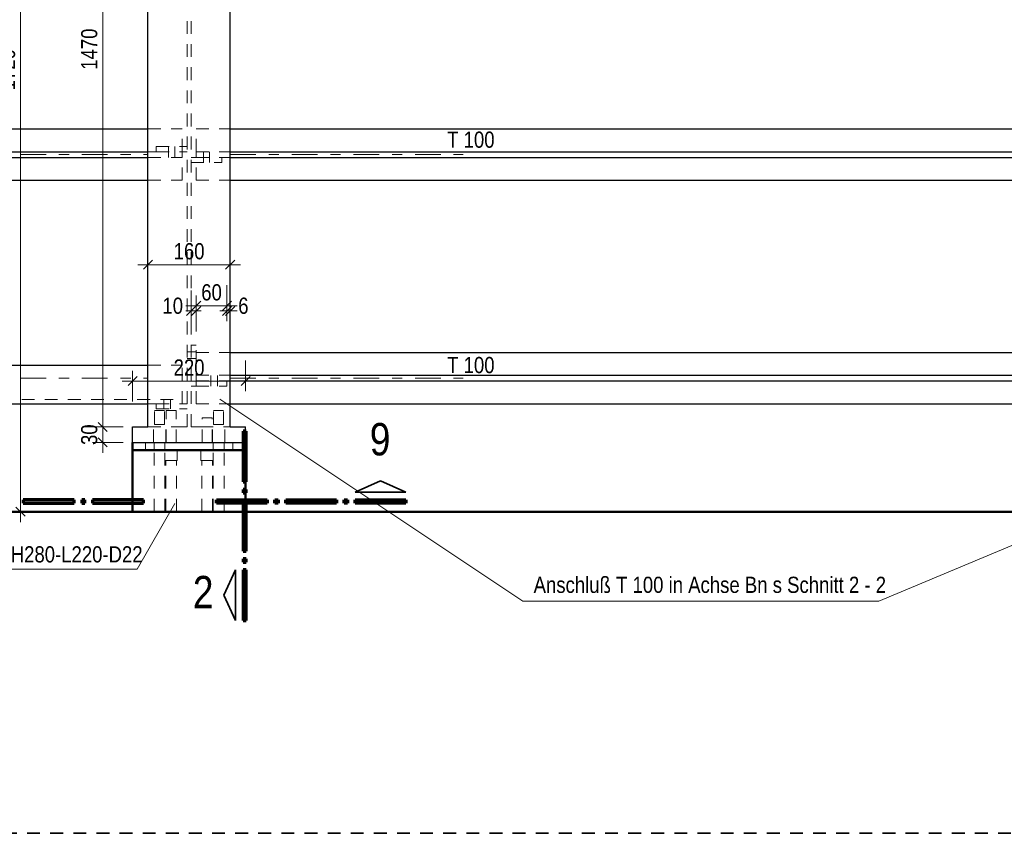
# Model space of a CAD drawing. Header units: millimetres. Extents: x 0 to 96, y -6 to 70.6.
# Tile 92 of 138: x 34.2 to 43.8, y 17.8 to 25.7. Entities that reach past the tile are written whole.
import ezdxf

# ---------------------------------------------------------------- set-up
doc = ezdxf.new("R2010")
doc.units = ezdxf.units.MM
doc.linetypes.add('DASHDOT', pattern=[1, 0.5, -0.25, 0, -0.25])
doc.linetypes.add('HIDDEN', pattern=[0.375, 0.25, -0.125])
doc.layers.add('Achsen', color=7, linetype='Continuous', lineweight=20)
doc.styles.add('Arial Narrow', font='ARIALN.TTF')
doc.dimstyles.new('Arch_Strakon_dimstyle', dxfattribs={"dimtxt": 15.75, "dimasz": 1, "dimexe": 1.25, "dimexo": 0.0625, "dimgap": 1, "dimtad": 0, "dimdec": 3, "dimzin": 12, "dimdsep": 46, "dimtxsty": 'Arial Narrow', "dimblk": 'Arrowhead_Tick', "dimsah": 1, "dimcen": 0, "dimse1": 1, "dimse2": 1, "dimclrd": 6, "dimclrt": 2, "dimazin": 0, "dimtfac": 1, "dimtdec": 4, "dimtmove": 0, "dimatfit": 3, "dimldrblk": 'NONE', "dimfxl": 1, "dimtvp": 1, "dimtolj": 1, "dimtzin": 0, "dimlwd": 13, "dimarcsym": 2})

# ---------------------------------------------------------------- blocks, each defined once
blk = doc.blocks.new('Arrowhead_Tick')
at = {"color": 0, "linetype": 'Continuous', "lineweight": -2}
for p, q in [((0, 20), (0, -10)), ((-1, 0), (0, 0)), ((10, 0), (0, 0))]:
    blk.add_line(p, q, dxfattribs=at)
at = {"color": 2, "linetype": 'Continuous', "lineweight": 35}
blk.add_line((4.42, 4.42), (-4.42, -4.42), dxfattribs=at)
blk = doc.blocks.new('*D126')
at = {"color": 6, "linetype": 'Continuous', "lineweight": 13}
for p, q in [((35.836, 22.9123), (35.826, 22.9123)), ((35.846, 22.9123), (35.896, 22.9123)), ((35.906, 22.9123), (35.916, 22.9123))]:
    blk.add_line(p, q, dxfattribs=at)
at = {"layer": 'Defpoints', "color": 0}
for p in [(35.896, 22.9123), (35.896, 22.5812), (35.846, 21.7837)]:
    blk.add_point(p, dxfattribs=at)
at = {"color": 6, "lineweight": 13, "xscale": 0.01, "yscale": 0.01, "zscale": 0.01}
blk.add_blockref('Arrowhead_Tick', (35.846, 22.9123), dxfattribs=at)
at = {"color": 6, "lineweight": 13, "xscale": 0.01, "yscale": 0.01, "zscale": 0.01, "rotation": 180}
blk.add_blockref('Arrowhead_Tick', (35.896, 22.9123), dxfattribs=at)
at = {"color": 2, "lineweight": 0, "insert": (35.6681, 22.9623), "char_height": 0.1575, "attachment_point": 5, "style": 'Arial Narrow'}
blk.add_mtext('\\A1;10', dxfattribs=at)
blk = doc.blocks.new('_None')
blk = doc.blocks.new('*D127')
at = {"color": 6, "linetype": 'Continuous', "lineweight": 13}
blk.add_line((35.906, 22.9623), (36.186, 22.9623), dxfattribs=at)
at = {"layer": 'Defpoints', "color": 0}
for p in [(36.196, 22.9623), (35.896, 22.5812), (36.196, 22.1812)]:
    blk.add_point(p, dxfattribs=at)
at = {"color": 6, "lineweight": 13, "xscale": 0.01, "yscale": 0.01, "zscale": 0.01}
blk.add_blockref('Arrowhead_Tick', (36.196, 22.9623), dxfattribs=at)
at = {"color": 6, "lineweight": 13, "xscale": 0.01, "yscale": 0.01, "zscale": 0.01, "rotation": 180}
blk.add_blockref('Arrowhead_Tick', (35.896, 22.9623), dxfattribs=at)
at = {"color": 2, "lineweight": 0, "insert": (36.046, 23.0928), "char_height": 0.1575, "attachment_point": 5, "style": 'Arial Narrow'}
blk.add_mtext('\\A1;60', dxfattribs=at)
blk = doc.blocks.new('*D128')
at = {"color": 6, "linetype": 'Continuous', "lineweight": 13}
for p, q in [((36.186, 22.9123), (36.176, 22.9123)), ((36.196, 22.9123), (36.2273, 22.9123)), ((36.2373, 22.9123), (36.2473, 22.9123))]:
    blk.add_line(p, q, dxfattribs=at)
at = {"layer": 'Defpoints', "color": 0}
for p in [(36.2273, 22.9123), (36.196, 22.1812), (36.2273, 21.7837)]:
    blk.add_point(p, dxfattribs=at)
at = {"color": 6, "lineweight": 13, "xscale": 0.01, "yscale": 0.01, "zscale": 0.01}
blk.add_blockref('Arrowhead_Tick', (36.196, 22.9123), dxfattribs=at)
at = {"color": 6, "lineweight": 13, "xscale": 0.01, "yscale": 0.01, "zscale": 0.01, "rotation": 180}
blk.add_blockref('Arrowhead_Tick', (36.2273, 22.9123), dxfattribs=at)
at = {"color": 2, "lineweight": 0, "insert": (36.3557, 22.9623), "char_height": 0.1575, "attachment_point": 5, "style": 'Arial Narrow'}
blk.add_mtext('\\A1;6', dxfattribs=at)
blk = doc.blocks.new('*D129')
at = {"color": 6, "linetype": 'Continuous', "lineweight": 13}
blk.add_line((35.4373, 23.3623), (36.2173, 23.3623), dxfattribs=at)
at = {"layer": 'Defpoints', "color": 0}
for p in [(36.2273, 23.3623), (35.4273, 21.7837), (36.2273, 21.7837)]:
    blk.add_point(p, dxfattribs=at)
at = {"color": 6, "lineweight": 13, "xscale": 0.01, "yscale": 0.01, "zscale": 0.01}
blk.add_blockref('Arrowhead_Tick', (36.2273, 23.3623), dxfattribs=at)
at = {"color": 6, "lineweight": 13, "xscale": 0.01, "yscale": 0.01, "zscale": 0.01, "rotation": 180}
blk.add_blockref('Arrowhead_Tick', (35.4273, 23.3623), dxfattribs=at)
at = {"color": 2, "lineweight": 0, "insert": (35.8273, 23.4928), "char_height": 0.1575, "attachment_point": 5, "style": 'Arial Narrow'}
blk.add_mtext('\\A1;160', dxfattribs=at)
blk = doc.blocks.new('*D222')
at = {"color": 6, "linetype": 'Continuous', "lineweight": 13}
blk.add_line((34.1867, 20.9687), (34.1867, 29.5505), dxfattribs=at)
at = {"layer": 'Defpoints', "color": 0}
for p in [(34.1867, 29.5605), (35.7648, 29.5605), (48.7886, 20.9587)]:
    blk.add_point(p, dxfattribs=at)
at = {"color": 6, "lineweight": 13, "xscale": 0.01, "yscale": 0.01, "zscale": 0.01}
for p, rotation in [((34.1867, 29.5605), 90), ((34.1867, 20.9587), 270)]:
    blk.add_blockref('Arrowhead_Tick', p, dxfattribs=dict(at, rotation=rotation))
at = {"color": 2, "lineweight": 0, "insert": (34.0563, 25.2596), "char_height": 0.1575, "attachment_point": 5, "rotation": 90, "style": 'Arial Narrow'}
blk.add_mtext('\\A1;1720', dxfattribs=at)
blk = doc.blocks.new('*D248')
at = {"color": 6, "linetype": 'Continuous', "lineweight": 13}
blk.add_line((34.9867, 21.7937), (34.9867, 29.1255), dxfattribs=at)
at = {"layer": 'Defpoints', "color": 0}
for p in [(34.9867, 29.1355), (35.9773, 29.1355), (36.2273, 21.7837)]:
    blk.add_point(p, dxfattribs=at)
at = {"color": 6, "lineweight": 13, "xscale": 0.01, "yscale": 0.01, "zscale": 0.01}
for p, rotation in [((34.9867, 29.1355), 90), ((34.9867, 21.7837), 270)]:
    blk.add_blockref('Arrowhead_Tick', p, dxfattribs=dict(at, rotation=rotation))
at = {"color": 2, "lineweight": 0, "insert": (34.8563, 25.4596), "char_height": 0.1575, "attachment_point": 5, "rotation": 90, "style": 'Arial Narrow'}
blk.add_mtext('\\A1;1470', dxfattribs=at)
blk = doc.blocks.new('*D486')
at = {"color": 6, "linetype": 'Continuous', "lineweight": 13}
blk.add_line((35.2873, 22.2309), (36.3673, 22.2309), dxfattribs=at)
at = {"layer": 'Defpoints', "color": 0}
for p in [(36.3773, 22.2309), (36.3773, 21.7837), (35.2773, 21.5587)]:
    blk.add_point(p, dxfattribs=at)
at = {"color": 6, "lineweight": 13, "xscale": 0.01, "yscale": 0.01, "zscale": 0.01}
blk.add_blockref('Arrowhead_Tick', (36.3773, 22.2309), dxfattribs=at)
at = {"color": 6, "lineweight": 13, "xscale": 0.01, "yscale": 0.01, "zscale": 0.01, "rotation": 180}
blk.add_blockref('Arrowhead_Tick', (35.2773, 22.2309), dxfattribs=at)
at = {"color": 2, "lineweight": 0, "insert": (35.8273, 22.3613), "char_height": 0.1575, "attachment_point": 5, "style": 'Arial Narrow'}
blk.add_mtext('\\A1;220', dxfattribs=at)
blk = doc.blocks.new('*D487')
at = {"color": 6, "linetype": 'Continuous', "lineweight": 13}
blk.add_line((34.9867, 21.6437), (34.9867, 21.7737), dxfattribs=at)
at = {"layer": 'Defpoints', "color": 0}
for p in [(34.9867, 21.7837), (35.2773, 21.7837), (35.2773, 21.6337)]:
    blk.add_point(p, dxfattribs=at)
at = {"color": 6, "lineweight": 13, "xscale": 0.01, "yscale": 0.01, "zscale": 0.01}
for p, rotation in [((34.9867, 21.7837), 90), ((34.9867, 21.6337), 270)]:
    blk.add_blockref('Arrowhead_Tick', p, dxfattribs=dict(at, rotation=rotation))
at = {"color": 2, "lineweight": 0, "insert": (34.8563, 21.7087), "char_height": 0.1575, "attachment_point": 5, "rotation": 90, "style": 'Arial Narrow'}
blk.add_mtext('\\A1;30', dxfattribs=at)

msp = doc.modelspace()

# ---------------------------------------------------------------- linework, layer by layer
at = {"color": 6, "linetype": 'HIDDEN', "lineweight": 13, "ltscale": 0.5}
for p, q in [((35.8085405, 21.7837386), (35.8085405, 29.1354893)), ((35.8460405, 21.7837386), (35.8460405, 29.1354893)), ((35.4272905, 24.6837386), (35.7585405, 24.6837386)), ((35.7585405, 24.4612386), (35.7585405, 24.6837386)), ((35.8960405, 24.6837386), (36.2272905, 24.6837386)), ((35.8960405, 24.4612386), (35.8960405, 24.6837386)), ((35.4272905, 24.4612386), (35.5085405, 24.4612386)), ((35.5085405, 24.5112386), (35.8085405, 24.5112386)), ((35.5085405, 24.4612386), (35.5085405, 24.5112386)), ((35.5085405, 24.4612386), (35.7585405, 24.4612386)), ((35.6285407, 24.4612386), (35.6285405, 24.5112386)), ((35.628541, 24.4062386), (35.6285407, 24.4612386)), ((35.6885407, 24.4612386), (35.6885405, 24.5112386)), ((35.6885409, 24.4062386), (35.6885407, 24.4612386)), ((35.7585405, 24.4612386), (35.8085405, 24.4612386)), ((35.7585405, 24.4062386), (35.7585405, 24.4612386)), ((35.8960405, 24.4612386), (36.2272905, 24.4612386)), ((35.8960405, 24.4062386), (35.8960405, 24.4612386)), ((35.9661894, 24.4062386), (35.9661892, 24.4612386)), ((36.0261894, 24.4062386), (36.0261892, 24.4612386)), ((35.4272905, 24.4062386), (35.7585405, 24.4062386)), ((35.7585405, 24.1837386), (35.7585405, 24.4062386)), ((35.8460405, 24.4062386), (35.8960405, 24.4062386)), ((35.8460405, 24.3562386), (36.1460405, 24.3562386)), ((35.8960405, 24.4062386), (36.1460405, 24.4062386)), ((35.8960405, 24.1837386), (35.8960405, 24.4062386)), ((35.9661897, 24.3562386), (35.9661894, 24.4062386)), ((36.0261897, 24.3562386), (36.0261894, 24.4062386)), ((36.1460405, 24.4062386), (36.2272905, 24.4062386)), ((36.1460405, 24.3562386), (36.1460405, 24.4062386)), ((35.4272905, 24.1837386), (35.7585405, 24.1837386)), ((35.8960405, 24.1837386), (36.2272905, 24.1837386)), ((35.8460405, 22.5812386), (35.8960405, 22.5812386)), ((35.8960405, 22.1812386), (35.8960405, 22.5812386)), ((35.8085405, 22.5137386), (35.8460405, 22.5137386)), ((35.8085405, 22.4487386), (35.8460405, 22.4487386)), ((35.8460405, 22.5137386), (35.8960405, 22.5137386)), ((35.8460405, 22.4487386), (35.8960405, 22.4487386)), ((35.8960405, 22.5087386), (36.2272905, 22.5087386)), ((35.4272905, 22.3837386), (35.7585405, 22.3837386)), ((35.7585405, 22.0087386), (35.7585405, 22.3837386)), ((35.8960405, 22.2863318), (36.2272905, 22.2863333)), ((36.0385405, 22.2312386), (36.0385405, 22.2862386)), ((36.1035405, 22.2312386), (36.1035405, 22.2862386)), ((35.8460405, 22.1813316), (35.8960405, 22.1813318)), ((35.8960405, 22.2312386), (36.1960405, 22.2312386)), ((35.8960405, 22.1813318), (36.1960405, 22.1813332)), ((35.8960405, 22.0087386), (35.8960405, 22.1812386)), ((36.0385405, 22.1812386), (36.0385405, 22.2312386)), ((36.1035405, 22.1812386), (36.1035405, 22.2312386)), ((36.1960405, 22.2312386), (36.2272905, 22.2312386)), ((36.1960405, 22.1812386), (36.1960405, 22.2312386)), ((25.4230215, 22.0512386), (35.7585405, 22.0512386)), ((35.5819423, 22.0087386), (35.5819423, 22.0512386)), ((35.6469423, 22.0087386), (35.6469423, 22.0512386)), ((35.4272905, 22.0087386), (35.5085405, 22.0087386)), ((35.5085405, 22.0087386), (35.7585405, 22.0087386)), ((35.5085405, 21.9587386), (35.5085405, 22.0087386)), ((35.5085405, 21.9587386), (35.8085405, 21.9587386)), ((35.5819423, 21.9587386), (35.5819423, 22.0087386)), ((35.6469423, 21.9587386), (35.6469423, 22.0087386)), ((35.7585405, 22.0087386), (35.8085405, 22.0087386)), ((35.8960405, 22.0087386), (36.2272905, 22.0087386)), ((35.4914192, 21.9437386), (35.4950998, 21.9437386)), ((35.4914192, 21.8087386), (35.4914192, 21.9437386)), ((35.4950998, 21.9437386), (35.505581, 21.9437386)), ((35.505581, 21.9437386), (35.5212674, 21.9437386)), ((35.5212674, 21.9437386), (35.5397706, 21.9437386)), ((35.5397706, 21.9437386), (35.5582739, 21.9437386)), ((35.5582739, 21.9437386), (35.5739602, 21.9437386)), ((35.5739602, 21.9437386), (35.5844415, 21.9437386)), ((35.5844415, 21.9437386), (35.588122, 21.9437386)), ((35.588122, 21.8087386), (35.588122, 21.9437386)), ((35.6039393, 21.9437386), (35.6076199, 21.9437386)), ((35.6039393, 21.6337369), (35.6039393, 21.9437386)), ((35.6076199, 21.9437386), (35.6181011, 21.9437386)), ((35.6181011, 21.9437386), (35.6337874, 21.9437386)), ((35.6337874, 21.9437386), (35.6522907, 21.9437386)), ((35.6522907, 21.9437386), (35.670794, 21.9437386)), ((35.670794, 21.9437386), (35.6864803, 21.9437386)), ((35.6864803, 21.9437386), (35.6969615, 21.9437386)), ((35.6969615, 21.9437386), (35.7006421, 21.9437386)), ((35.7006421, 21.6337374), (35.7006421, 21.9437386)), ((35.9539393, 21.8726224), (35.9576199, 21.8726224)), ((35.9539393, 21.6337392), (35.9539393, 21.8726224)), ((35.9576199, 21.8726224), (35.9681011, 21.8726224)), ((35.9681011, 21.8726224), (35.9837874, 21.8726224)), ((35.9837874, 21.8726224), (36.0022907, 21.8726224)), ((36.0022907, 21.8726224), (36.020794, 21.8726224)), ((36.020794, 21.8726224), (36.0364803, 21.8726224)), ((36.0364803, 21.8726224), (36.0469615, 21.8726224)), ((36.0469615, 21.8726224), (36.0506421, 21.8726224)), ((36.0506421, 21.6337397), (36.0506421, 21.8726224)), ((36.0664192, 21.9437386), (36.0700998, 21.9437386)), ((36.0664192, 21.8087386), (36.0664192, 21.9437386)), ((36.0700998, 21.9437386), (36.080581, 21.9437386)), ((36.080581, 21.9437386), (36.0962674, 21.9437386)), ((36.0962674, 21.9437386), (36.1147706, 21.9437386)), ((36.1147706, 21.9437386), (36.1332739, 21.9437386)), ((36.1332739, 21.9437386), (36.1489602, 21.9437386)), ((36.1489602, 21.9437386), (36.1594415, 21.9437386)), ((36.1594415, 21.9437386), (36.163122, 21.9437386)), ((36.163122, 21.8087386), (36.163122, 21.9437386)), ((35.4272905, 21.7837386), (35.7185405, 21.7837386)), ((35.4797706, 21.6337386), (35.4797706, 21.7837386)), ((35.4914192, 21.8087386), (35.4950998, 21.8087386)), ((35.4950998, 21.8087386), (35.505581, 21.8087386)), ((35.505581, 21.8087386), (35.5212674, 21.8087386)), ((35.5212674, 21.8087386), (35.5397706, 21.8087386)), ((35.5397706, 21.8087386), (35.5582739, 21.8087386)), ((35.5582739, 21.8087386), (35.5739602, 21.8087386)), ((35.5739602, 21.8087386), (35.5844415, 21.8087386)), ((35.5844415, 21.8087386), (35.588122, 21.8087386)), ((35.5997706, 21.6337386), (35.5997706, 21.7837386)), ((35.7185405, 21.7837386), (35.746352, 21.7837386)), ((35.746352, 21.7837386), (35.7714411, 21.7837386)), ((35.7714411, 21.7837386), (35.791352, 21.7837386)), ((35.791352, 21.7837386), (35.8041356, 21.7837386)), ((35.8041356, 21.7837386), (35.8085405, 21.7837386)), ((35.8460405, 21.7837386), (35.8504454, 21.7837386)), ((35.8504454, 21.7837386), (35.8632289, 21.7837386)), ((35.8632289, 21.7837386), (35.8831398, 21.7837386)), ((35.8831398, 21.7837386), (35.9082289, 21.7837386)), ((35.9082289, 21.7837386), (35.9360405, 21.7837386)), ((35.9360405, 21.7837386), (36.2272905, 21.7837386)), ((36.0547706, 21.6337386), (36.0547706, 21.7837386)), ((36.0664192, 21.8087386), (36.0700998, 21.8087386)), ((36.0700998, 21.8087386), (36.080581, 21.8087386)), ((36.080581, 21.8087386), (36.0962674, 21.8087386)), ((36.0962674, 21.8087386), (36.1147706, 21.8087386)), ((36.1147706, 21.8087386), (36.1332739, 21.8087386)), ((36.1332739, 21.8087386), (36.1489602, 21.8087386)), ((36.1489602, 21.8087386), (36.1594415, 21.8087386)), ((36.1594415, 21.8087386), (36.163122, 21.8087386)), ((36.1747706, 21.6337386), (36.1747706, 21.7837386)), ((35.4022905, 21.5587386), (35.4022905, 21.6337386)), ((35.487271, 21.5587386), (35.4872706, 21.6337386)), ((35.5922709, 21.5587386), (35.5922706, 21.6337386)), ((35.6039393, 21.6337677), (35.6076199, 21.6337674)), ((35.6039393, 21.6337369), (35.6076199, 21.6337371)), ((35.6076199, 21.6337466), (35.6181011, 21.6337465)), ((35.6181011, 21.6337288), (35.6076199, 21.6337285)), ((35.6181011, 21.6337374), (35.6337874, 21.6337376)), ((35.670794, 21.6337381), (35.6864803, 21.6337383)), ((35.6864803, 21.6337454), (35.6969615, 21.6337453)), ((35.6969615, 21.6337307), (35.6864803, 21.6337305)), ((35.6969615, 21.6337618), (35.7006421, 21.6337616)), ((35.6969615, 21.6337436), (35.7006421, 21.6337438)), ((35.9539393, 21.6337621), (35.9576199, 21.6337624)), ((35.9539393, 21.6337457), (35.9576199, 21.6337455)), ((35.9576199, 21.6337413), (35.9681011, 21.6337411)), ((35.9681011, 21.6337374), (35.9576199, 21.6337372)), ((35.9681011, 21.6337422), (35.9837874, 21.6337424)), ((36.020794, 21.6337429), (36.0364803, 21.6337431)), ((36.0364803, 21.63374), (36.0469615, 21.6337399)), ((36.0469615, 21.6337394), (36.0364803, 21.6337391)), ((36.0469615, 21.6337688), (36.0506421, 21.6337691)), ((36.0469615, 21.6337399), (36.0506421, 21.6337397)), ((36.062271, 21.5587386), (36.0622706, 21.6337386)), ((36.1672709, 21.5587386), (36.1672706, 21.6337386)), ((36.2522905, 21.5587386), (36.2522905, 21.6337386)), ((35.4872738, 20.9587386), (35.487271, 21.5587386)), ((35.5922738, 20.9587386), (35.5922709, 21.5587386)), ((35.7122907, 21.4587373), (35.7122907, 21.5587386)), ((35.9422907, 21.4587373), (35.9422907, 21.5587386)), ((36.0622738, 20.9587386), (36.062271, 21.5587386)), ((36.1672738, 20.9587386), (36.1672709, 21.5587386)), ((35.5922907, 21.4587373), (35.5968579, 21.4587373)), ((35.5968579, 21.4587373), (35.6098643, 21.4587373)), ((35.5997706, 20.9587386), (35.5997706, 21.4587373)), ((35.6098643, 21.4587373), (35.6293297, 21.4587373)), ((35.6293297, 21.4587373), (35.6522395, 21.4587373)), ((35.6522395, 21.4587373), (35.6752517, 21.4587373)), ((35.6752517, 21.4587373), (35.6947171, 21.4587373)), ((35.6947171, 21.4587373), (35.7077235, 21.4587373)), ((35.7047938, 20.9587386), (35.7047915, 21.4587373)), ((35.7077235, 21.4587373), (35.7122907, 21.4587373)), ((35.9422907, 21.4587373), (35.9468579, 21.4587373)), ((35.9468579, 21.4587373), (35.9598643, 21.4587373)), ((35.9497939, 20.9587386), (35.9497915, 21.4587373)), ((35.9598643, 21.4587373), (35.9793297, 21.4587373)), ((35.9793297, 21.4587373), (36.0022395, 21.4587373)), ((36.0022395, 21.4587373), (36.0252517, 21.4587373)), ((36.0252517, 21.4587373), (36.0447171, 21.4587373)), ((36.0447171, 21.4587373), (36.0577235, 21.4587373)), ((36.0547706, 20.9587386), (36.0547706, 21.4587373)), ((36.0577235, 21.4587373), (36.0622907, 21.4587373))]:
    msp.add_line(p, q, dxfattribs=at)
at = {"color": 6, "linetype": 'DASHDOT', "lineweight": 13, "ltscale": 0.5}
for p, q in [((32.9848066, 24.4337386), (35.4272905, 24.4337386)), ((36.2272905, 24.4337386), (38.4959977, 24.4337386)), ((32.9848066, 22.2587386), (35.4272905, 22.2587386)), ((36.2272905, 22.2587386), (38.4959977, 22.2587386))]:
    msp.add_line(p, q, dxfattribs=at)
at = {"color": 5, "linetype": 'Continuous', "lineweight": 18}
for p, q in [((39.0754397, 20.0891687), (36.1258218, 22.0555806)), ((42.5390062, 20.0891687), (46.963433, 21.9438527)), ((35.3225653, 20.4016731), (35.6876853, 21.0380251)), ((30.7970357, 20.4016731), (35.3225653, 20.4016731)), ((42.5390062, 20.0891687), (39.0754397, 20.0891687))]:
    msp.add_line(p, q, dxfattribs=at)
at = {"color": 1, "linetype": 'Continuous', "lineweight": 70}
for p, q in [((36.3824885, 21.7443102), (36.352484, 21.7443102)), ((36.352484, 21.7443102), (36.352484, 21.2493151)), ((36.3824885, 21.2493151), (36.3824885, 21.7443102)), ((36.352484, 21.2493151), (36.3824885, 21.2493151)), ((36.3824885, 21.1743144), (36.352484, 21.1743144)), ((36.352484, 21.1743144), (36.352484, 21.1443099)), ((36.352484, 21.1443099), (36.3824885, 21.1443099)), ((36.3824885, 21.1443099), (36.3824885, 21.1743144)), ((34.7079795, 21.0735811), (34.2129844, 21.0735811)), ((34.2129844, 21.0735811), (34.2129844, 21.0435766)), ((34.2129844, 21.0435766), (34.7079795, 21.0435766)), ((34.7079795, 21.0435766), (34.7079795, 21.0735811)), ((34.8129829, 21.0735811), (34.7829784, 21.0735811)), ((34.7829784, 21.0735811), (34.7829784, 21.0435766)), ((34.7829784, 21.0435766), (34.8129829, 21.0435766)), ((34.8129829, 21.0435766), (34.8129829, 21.0735811)), ((35.3829788, 21.0735811), (34.8879837, 21.0735811)), ((34.8879837, 21.0735811), (34.8879837, 21.0435766)), ((34.8879837, 21.0435766), (35.3829788, 21.0435766)), ((35.3829788, 21.0435766), (35.3829788, 21.0735811)), ((36.0930337, 21.0435766), (36.0930337, 21.0735715)), ((36.0930337, 21.0735715), (36.5880346, 21.0735715)), ((36.5880346, 21.0435766), (36.0930337, 21.0435766)), ((36.3824885, 21.069311), (36.352484, 21.069311)), ((36.352484, 21.069311), (36.352484, 20.5743159)), ((36.3824885, 20.5743159), (36.3824885, 21.069311)), ((36.5880346, 21.0735715), (36.5880346, 21.0435766)), ((36.6630334, 21.0435766), (36.6630334, 21.0735715)), ((36.6630334, 21.0735715), (36.6930341, 21.0735715)), ((36.6930341, 21.0435766), (36.6630334, 21.0435766)), ((36.6930341, 21.0735715), (36.6930341, 21.0435766)), ((36.768033, 21.0435766), (36.768033, 21.0735715)), ((36.768033, 21.0735715), (37.2630338, 21.0735715)), ((37.2630338, 21.0435766), (36.768033, 21.0435766)), ((37.2630338, 21.0735715), (37.2630338, 21.0435766)), ((37.3380346, 21.0435766), (37.3380346, 21.0735715)), ((37.3380346, 21.0735715), (37.3680334, 21.0735715)), ((37.3680334, 21.0435766), (37.3380346, 21.0435766)), ((37.3680334, 21.0735715), (37.3680334, 21.0435766)), ((37.4430341, 21.0435766), (37.4430341, 21.0735715)), ((37.4430341, 21.0735715), (37.938035, 21.0735715)), ((37.938035, 21.0435766), (37.4430341, 21.0435766)), ((37.938035, 21.0735715), (37.938035, 21.0435766)), ((36.352484, 20.5743159), (36.3824885, 20.5743159)), ((36.3824885, 20.4993151), (36.352484, 20.4993151)), ((36.352484, 20.4993151), (36.352484, 20.4693087)), ((36.352484, 20.4693087), (36.3824885, 20.4693087)), ((36.3824885, 20.4693087), (36.3824885, 20.4993151)), ((36.3824885, 20.3943099), (36.352484, 20.3943099)), ((36.352484, 20.3943099), (36.352484, 19.8993147)), ((36.3824885, 19.8993147), (36.3824885, 20.3943099)), ((36.352484, 19.8993147), (36.3824885, 19.8993147))]:
    msp.add_line(p, q, dxfattribs=at)
at = {"color": 2, "linetype": 'Continuous', "lineweight": 35}
for p, q in [((37.4430341, 21.1485723), (37.6905317, 21.2610715)), ((37.6905317, 21.2610715), (37.938035, 21.1485723)), ((37.938035, 21.1485723), (37.4430341, 21.1485723)), ((36.2774832, 20.3943099), (36.164984, 20.1468066)), ((36.2774832, 19.8993147), (36.2774832, 20.3943099)), ((36.164984, 20.1468066), (36.2774832, 19.8993147))]:
    msp.add_line(p, q, dxfattribs=at)
at = {"color": 2, "linetype": 'HIDDEN', "lineweight": 35, "ltscale": 0.5}
msp.add_line((23.2262242, 17.830412), (49.038616, 17.830412), dxfattribs=at)
at = {"layer": 'Achsen', "color": 3, "linetype": 'Continuous', "lineweight": 25}
for p, q in [((35.4272905, 21.7837386), (35.4272905, 29.1354893)), ((36.2272905, 21.7837386), (36.2272905, 29.1354893)), ((25.7542715, 24.6837386), (35.4272905, 24.6837386)), ((36.2272905, 24.6837386), (46.9302574, 24.6837386)), ((25.7542715, 24.4612386), (35.4272905, 24.4612386)), ((36.2272905, 24.4612386), (46.9302574, 24.4612386)), ((25.7542715, 24.4062386), (35.4272905, 24.4062386)), ((36.2272905, 24.4062386), (46.9302574, 24.4062386)), ((25.7542715, 24.1837386), (35.4272905, 24.1837386)), ((36.2272905, 24.1837386), (46.9302574, 24.1837386)), ((36.2272905, 22.5087386), (46.9302574, 22.5087386)), ((25.7542715, 22.3837386), (35.4272905, 22.3837386)), ((36.2272905, 22.2863333), (46.9302574, 22.2863835)), ((36.2272905, 22.2312386), (46.9302574, 22.2312386)), ((25.7542715, 22.0087386), (35.4272905, 22.0087386)), ((36.2272905, 22.0087386), (46.9302574, 22.0087386)), ((35.2772905, 21.7837386), (35.4272905, 21.7837386)), ((35.2772905, 21.6337386), (35.2772905, 21.7837386)), ((36.2272905, 21.7837386), (36.3772905, 21.7837386)), ((36.3772905, 21.6337386), (36.3772905, 21.7837386)), ((35.2772905, 21.6337433), (36.3772905, 21.6337386))]:
    msp.add_line(p, q, dxfattribs=at)
at = {"layer": 'Achsen', "color": 4, "linetype": 'Continuous', "lineweight": 50}
for p, q in [((35.2772905, 21.5587386), (35.2772905, 21.6337386)), ((36.3772905, 21.5587386), (36.3772905, 21.6337386)), ((35.2772905, 21.5587386), (36.3772905, 21.5587386)), ((35.2772905, 20.9587386), (35.2772905, 21.5587386)), ((36.3772905, 20.9587386), (36.3772905, 21.5587386)), ((26.5762209, 20.9587386), (48.788616, 20.9587386))]:
    msp.add_line(p, q, dxfattribs=at)

# ---------------------------------------------------------------- texts
at = {"color": 2, "lineweight": 35, "style": 'Arial Narrow'}
for s, p in [('T 100', (38.3391172, 24.5004569)), ('T 100', (38.3391172, 22.3075628)), ('Isokorb XT Typ SK-MM2-VV2_R0_X120-H280-L220-D22', (30.8027908, 20.4659069)), ('Anschluß T 100 in Achse Bn s Schnitt 2 - 2', (39.1806934, 20.1692914))]:
    msp.add_text(s, height=0.1575, dxfattribs=at).set_placement(p)
at = {"color": 1, "lineweight": 70, "style": 'Arial Narrow'}
for s, p in [('9', (37.5862603, 21.5073982)), ('2', (35.8639471, 20.019244))]:
    msp.add_text(s, height=0.315, dxfattribs=at).set_placement(p)

# ---------------------------------------------------------------- dimensions: what is measured, and where the dimension line sits
at = {"lineweight": 0}
for base, p1, p2, text, picture, middle in [((34.1866872, 29.5604893), (48.788616, 20.9587386), (35.7647905, 29.5604893), '1720', '*D222', (34.1866872, 25.2596139)), ((34.9866872, 29.1354893), (36.2272905, 21.7837386), (35.9772905, 29.1354893), '1470', '*D248', (34.9866872, 25.4596139)), ((34.9866872, 21.7837386), (35.2772905, 21.6337386), (35.2772905, 21.7837386), '30', '*D487', (34.9866872, 21.7087386))]:
    dim = msp.add_linear_dim(base=base, p1=p1, p2=p2, angle=90, text=text, dimstyle='Arch_Strakon_dimstyle', override={"dimscale": 0.01, "dimtxt": 15.75, "dimasz": 1, "dimgap": 5, "dimtad": 1, "dimjust": 0, "dimtih": 0, "dimtoh": 0, "dimdec": 3, "dimdsep": 46, "dimtxsty": 'Arial Narrow', "dimclrd": 6, "dimclrt": 2, "dimtix": 1, "dimtofl": 255, "dimtmove": 0, "dimatfit": 2, "dimfxl": 0, "dimfxlon": 0, "dimtvp": 31.746032, "dimlwd": 13}, dxfattribs=at)
    dim.commit()
    dim.dimension.update_dxf_attribs({"geometry": picture, "text_midpoint": middle, "dimtype": 160})
for base, p1, p2, text, override, picture, middle in [((36.2272905, 23.3623447), (35.4272905, 21.7837386), (36.2272905, 21.7837386), '160', {"dimscale": 0.01, "dimtxt": 15.75, "dimasz": 1, "dimgap": 5, "dimtad": 1, "dimjust": 0, "dimtih": 0, "dimtoh": 0, "dimdec": 3, "dimdsep": 46, "dimtxsty": 'Arial Narrow', "dimclrd": 6, "dimclrt": 2, "dimtix": 1, "dimtofl": 255, "dimtmove": 0, "dimatfit": 2, "dimfxl": 0, "dimfxlon": 0, "dimtvp": 31.746032, "dimlwd": 13}, '*D129', (35.8272905, 23.3623447)), ((36.1960405, 22.9623447), (35.8960405, 22.5812386), (36.1960405, 22.1812386), '60', {"dimscale": 0.01, "dimtxt": 15.75, "dimasz": 1, "dimgap": 5, "dimtad": 1, "dimjust": 0, "dimtih": 0, "dimtoh": 0, "dimdec": 3, "dimdsep": 46, "dimtxsty": 'Arial Narrow', "dimclrd": 6, "dimclrt": 2, "dimtix": 1, "dimtofl": 255, "dimtmove": 0, "dimatfit": 2, "dimfxl": 0, "dimfxlon": 0, "dimtvp": 31.746032, "dimlwd": 13}, '*D127', (36.0460405, 22.9623447)), ((35.8960405, 22.9123447), (35.8460405, 21.7837386), (35.8960405, 22.5812386), '10', {"dimscale": 0.01, "dimtxt": 15.75, "dimasz": 1, "dimgap": 5, "dimtad": 1, "dimjust": 0, "dimtih": 0, "dimtoh": 0, "dimdec": 3, "dimdsep": 46, "dimtxsty": 'Arial Narrow', "dimclrd": 6, "dimclrt": 2, "dimtix": 0, "dimtofl": 255, "dimtmove": 2, "dimatfit": 2, "dimfxl": 0, "dimfxlon": 0, "dimtvp": 31.746032, "dimlwd": 13}, '*D126', (35.6680655, 22.9623447)), ((36.2272905, 22.9123447), (36.1960405, 22.1812386), (36.2272905, 21.7837386), '6', {"dimscale": 0.01, "dimtxt": 15.75, "dimasz": 1, "dimgap": 5, "dimtad": 1, "dimjust": 4, "dimtih": 0, "dimtoh": 0, "dimdec": 3, "dimdsep": 46, "dimtxsty": 'Arial Narrow', "dimclrd": 6, "dimclrt": 2, "dimtix": 0, "dimtofl": 255, "dimtmove": 2, "dimatfit": 2, "dimfxl": 0, "dimfxlon": 0, "dimtvp": 31.746032, "dimlwd": 13}, '*D128', (36.355653, 22.9623447)), ((36.3772905, 22.2309089), (35.2772905, 21.5587386), (36.3772905, 21.7837386), '220', {"dimscale": 0.01, "dimtxt": 15.75, "dimasz": 1, "dimgap": 5, "dimtad": 1, "dimjust": 0, "dimtih": 0, "dimtoh": 0, "dimdec": 3, "dimdsep": 46, "dimtxsty": 'Arial Narrow', "dimclrd": 6, "dimclrt": 2, "dimtix": 1, "dimtofl": 255, "dimtmove": 0, "dimatfit": 2, "dimfxl": 0, "dimfxlon": 0, "dimtvp": 31.746032, "dimlwd": 13}, '*D486', (35.8272905, 22.2309089))]:
    dim = msp.add_linear_dim(base=base, p1=p1, p2=p2, text=text, dimstyle='Arch_Strakon_dimstyle', override=override, dxfattribs=at)
    dim.commit()
    dim.dimension.update_dxf_attribs({"geometry": picture, "text_midpoint": middle, "dimtype": 160})

doc.saveas('drawing.dxf')
